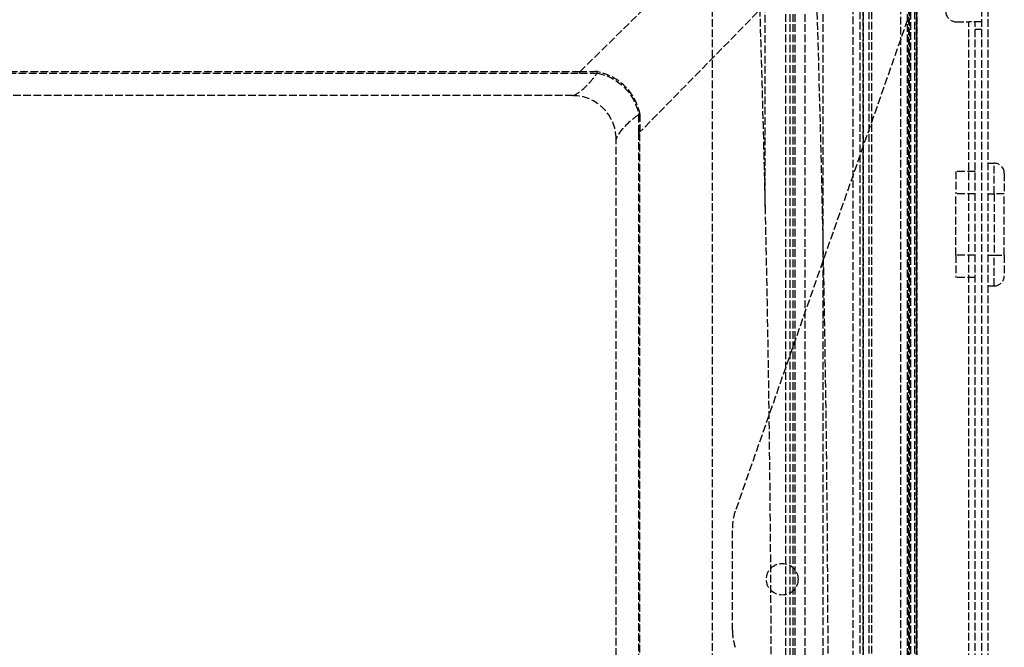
# Model space of a CAD drawing. Header units: millimetres. Extents: x 0 to 388, y -3 to 488.
# Tile 13 of 14: x 196 to 388, y 188 to 310. Entities that reach past the tile are written whole.
import ezdxf

# ---------------------------------------------------------------- set-up
doc = ezdxf.new("R2010")
doc.units = ezdxf.units.MM
doc.header["$LTSCALE"] = 10
doc.linetypes.add('ALLCAD_Strich', pattern=[0.2, 0.15, -0.05])
doc.layers.add('BESCH_KONT_sich_schn_grun_2d', color=10, linetype='Continuous')

msp = doc.modelspace()

# ---------------------------------------------------------------- linework, layer by layer
at = {"layer": 'BESCH_KONT_sich_schn_grun_2d', "linetype": 'ALLCAD_Strich'}
for p, q in [((353, 0), (353, 488)), ((369.5, 0), (369.5, 488)), ((369.9, 45.1), (369.9, 488)), ((370.16, 46.44), (370.16, 488)), ((370.86, 488), (370.86, 46.44)), ((331.3, 432.5), (331.3, 6)), ((341.63, 273.85), (341.63, 345.59)), ((345.71, 40), (345.71, 345.59)), ((346.55, 40), (346.55, 345.59)), ((347.12, 0), (347.12, 345.59)), ((347.51, 0), (347.51, 345.59)), ((349.49, 0), (349.49, 345.59)), ((360.24, 12.49), (360.24, 332.6)), ((360.77, 332.6), (360.77, 12.49)), ((362.02, 12.49), (362.02, 332.6)), ((305.4, 300.22), (324.51, 319)), ((347.2, 319), (317.17, 288.44)), ((358.8, 319), (358.8, 14.28)), ((360.87, 14.28), (360.87, 319)), ((362.55, 12.49), (362.55, 319)), ((368.2, 45.48), (368.2, 319)), ((369.79, 45.46), (369.79, 319)), ((371.25, 45.33), (371.25, 319)), ((371.36, 46.44), (371.36, 319)), ((371.36, 319), (371.36, 46.44)), ((384, 314.5), (384, 87.5)), ((385.25, 314.5), (385.25, 87.5)), ((369.5, 310.39), (335.81, 214.31)), ((379, 310), (381.5, 310)), ((384, 310), (381.5, 310)), ((381.5, 23), (381.5, 310)), ((382.75, 23), (382.75, 310)), ((384, 308.5), (382.75, 308.5)), ((305.4, 300.22), (73.6, 300.22)), ((73.6, 299.92), (305.4, 299.92)), ((305.4, 299.92), (305.4, 300.22)), ((304, 295.55), (75, 295.55)), ((316.87, 288.44), (317.17, 288.44)), ((316.87, 288.44), (316.87, 56.65)), ((317.17, 56.65), (317.17, 288.44)), ((312.5, 58.05), (312.5, 287.05)), ((385.25, 282.35), (386.45, 282.35)), ((386.45, 276.35), (386.45, 282.35)), ((382.75, 280.69), (378.95, 280.69)), ((378.95, 280.69), (378.95, 276.35)), ((388.45, 280.35), (388.45, 276.35)), ((382.75, 276.35), (378.95, 276.35)), ((378.95, 264.35), (378.95, 276.35)), ((385.25, 276.35), (386.45, 276.35)), ((388.45, 276.35), (386.45, 276.35)), ((386.45, 276.35), (386.45, 264.35)), ((388.45, 264.35), (388.45, 276.35)), ((382.75, 264.35), (378.95, 264.35)), ((378.95, 264.35), (378.95, 260.01)), ((385.25, 264.35), (386.45, 264.35)), ((386.45, 264.35), (388.45, 264.35)), ((386.45, 258.35), (386.45, 264.35)), ((388.45, 264.35), (388.45, 260.35)), ((382.75, 260.01), (378.95, 260.01)), ((385.25, 258.35), (386.45, 258.35)), ((335.25, 191), (335.25, 211))]:
    msp.add_line(p, q, dxfattribs=at)
msp.add_circle((345, 201), 3.1, dxfattribs=at)
for centre, radius, start, end in [((379, 312), 2, 180, 270), ((304, 287.05), 8.5, 0, 90), ((386.45, 280.35), 2, 0, 90), ((386.45, 260.35), 2, 270, 360), ((345.25, 211), 10, 160.6797, 180), ((345.25, 191), 10, 180, 199.3203)]:
    msp.add_arc(centre, radius, start, end, dxfattribs=at)
for points in [[(351.51, 22.49), (354.83, 122.49), (354.83, 222.6), (351.51, 322.6)], [(340.46, 316.53), (340.92, 302.3), (341.31, 288.08), (341.63, 273.85)], [(308.77, 300.24), (307.64, 300.23), (306.52, 300.22), (305.4, 300.22)], [(305.4, 299.92), (306.51, 299.92), (307.62, 299.92), (308.74, 299.93)], [(308.73, 299.93), (308.74, 299.94), (308.74, 299.94), (308.74, 299.95)], [(316.89, 291.78), (316.88, 290.67), (316.87, 289.56), (316.87, 288.44)], [(316.91, 291.79), (316.9, 291.79), (316.89, 291.79), (316.89, 291.78)], [(317.17, 288.44), (317.17, 289.57), (317.18, 290.69), (317.19, 291.81)]]:
    msp.add_open_spline(points, degree=3, dxfattribs=at)
for points, knots in [([(304, 295.55), (304, 295.55), (304, 295.55), (304.01, 295.55), (304.01, 295.55), (304.01, 295.55), (304.01, 295.55), (304.02, 295.55), (304.03, 295.55), (304.04, 295.55), (304.06, 295.56), (304.17, 295.59), (304.41, 295.66), (305.57, 296.38), (306.45, 297.16), (307.83, 298.66), (308.35, 299.32), (308.74, 299.93)], [0, 0, 0, 0, 0.00035471, 0.00035471, 0.0009616, 0.0009616, 0.00168697, 0.00168697, 0.00328582, 0.00328582, 0.00776262, 0.00776262, 0.02760109, 0.02760109, 0.06390659, 0.06390659, 0.08960751, 0.08960751, 0.08960751, 0.08960751]), ([(308.77, 300.24), (308.76, 300.17), (308.76, 300.11), (308.75, 300.05), (308.75, 300.02), (308.75, 299.98), (308.74, 299.95)], [-0.00015444, -0.00015444, -0.00015444, -0.00015444, 0.01961458, 0.01961458, 0.01961458, 0.03070513, 0.03070513, 0.03070513, 0.03070513]), ([(308.75, 299.95), (311.05, 299.53), (314.8, 297.35), (316.59, 293.51), (316.91, 291.79)], [-1.472863, -1.472863, -1.472863, -1.472863, -0.751895, -0.212013, -0.212013, -0.212013, -0.212013]), ([(317.19, 291.81), (316.86, 293.59), (315, 297.54), (311.14, 299.79), (308.77, 300.24)], [0.208634, 0.208634, 0.208634, 0.208634, 0.751895, 1.476242, 1.476242, 1.476242, 1.476242]), ([(316.89, 291.78), (316.37, 291.46), (315.83, 291.05), (314.34, 289.74), (313.44, 288.76), (312.58, 287.41), (312.52, 287.14), (312.5, 287.06), (312.5, 287.06), (312.5, 287.05), (312.5, 287.05), (312.5, 287.05), (312.5, 287.05), (312.5, 287.05)], [0.3372046, 0.3372046, 0.3372046, 0.3372046, 0.4835979, 0.4835979, 0.7532678, 0.7532678, 0.9244332, 0.9244332, 0.938505, 0.938505, 0.942831, 0.942831, 0.9456715, 0.9456715, 0.9456715, 0.9456715]), ([(317.19, 291.81), (317.13, 291.81), (317.06, 291.8), (317, 291.8), (316.97, 291.79), (316.94, 291.79), (316.91, 291.79)], [-0.03085833, -0.03085833, -0.03085833, -0.03085833, -0.0110901, -0.0110901, -0.0110901, 0, 0, 0, 0]), ([(341.63, 273.85), (342.39, 240.94), (342.8, 207.01), (342.8, 172.55), (342.8, 138.08), (342.39, 104.15), (341.63, 71.24)], [0.004319, 0.004319, 0.004319, 0.004319, 9.878332, 9.878332, 9.878332, 19.752941, 19.752941, 19.752941, 19.752941])]:
    msp.add_open_spline(points, degree=3, knots=knots, dxfattribs=at)

doc.saveas('drawing.dxf')
